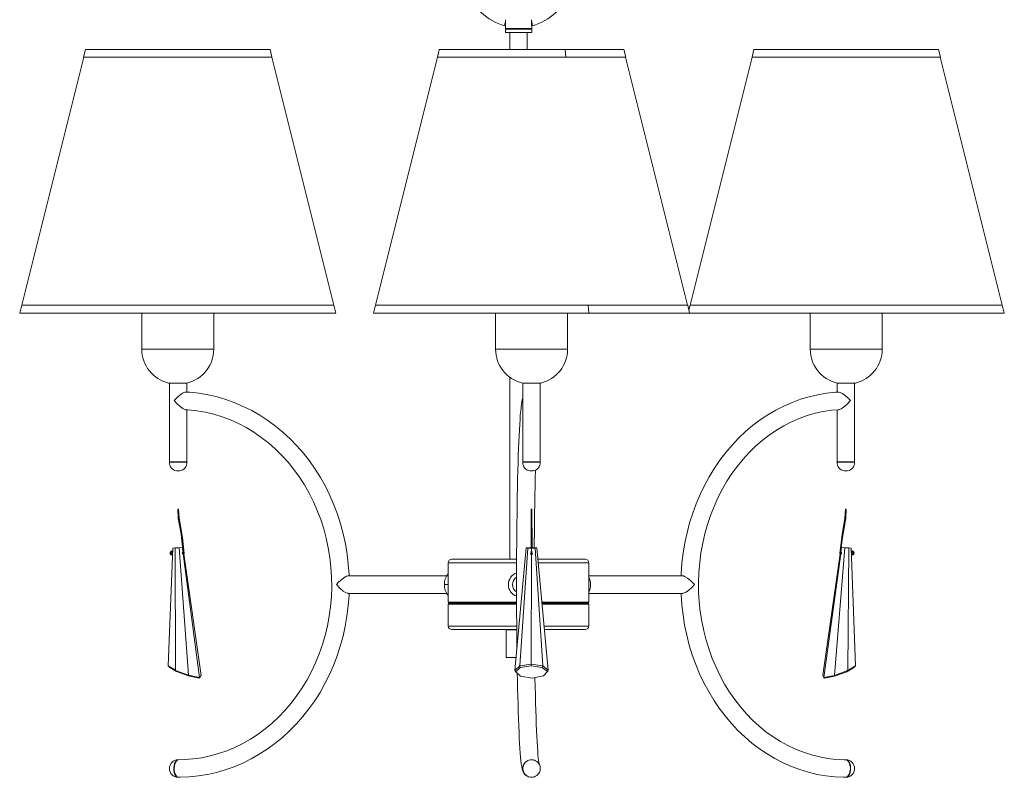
# Model space of a CAD drawing. Header units: millimetres. Extents: x -26 to 1151, y 19 to 1531.
# Tile 3 of 4: x 591 to 1151, y 655 to 1087. Entities that reach past the tile are written whole.
import ezdxf

# ---------------------------------------------------------------- set-up
doc = ezdxf.new("R2010")
doc.units = ezdxf.units.MM

msp = doc.modelspace()

# ---------------------------------------------------------------- linework, layer by layer
at = {"color": 7, "linetype": 'Continuous', "lineweight": 15}
for p, q in [((866.95, 1083.1), (867.31, 1083.1)), ((867.3, 1083.1), (867.3, 1081.44)), ((882.3, 1081.44), (882.3, 1083.16)), ((882.3, 1083.1), (882.65, 1083.1)), ((867.3, 1081.19), (867.3, 1079.24)), ((867.3, 1079.24), (882.3, 1079.24)), ((882.25, 1081.39), (867.35, 1081.39)), ((867.35, 1081.24), (882.25, 1081.24)), ((867.44, 1081.39), (867.44, 1081.29)), ((869.8, 1079.24), (869.8, 1069.5)), ((879.8, 1069.5), (879.8, 1079.24)), ((882.17, 1081.29), (882.17, 1081.39)), ((882.3, 1079.24), (882.3, 1081.19)), ((628.29, 1069.5), (627.18, 1065.18)), ((628.29, 1069.5), (733.31, 1069.5)), ((734.42, 1065.18), (733.31, 1069.5)), ((829.71, 1069.5), (828.61, 1065.18)), ((829.71, 1069.5), (934.74, 1069.5)), ((901.69, 1065.18), (901.29, 1069.5)), ((935.84, 1065.18), (934.74, 1069.5)), ((1008.88, 1069.5), (1007.77, 1065.18)), ((1008.88, 1069.5), (1113.9, 1069.5)), ((1115.01, 1065.18), (1113.9, 1069.5)), ((627.23, 1065.17), (591.91, 923.88)), ((627.18, 1065.18), (627.23, 1065.17)), ((627.18, 1065.18), (734.42, 1065.18)), ((627.23, 1065.17), (734.37, 1065.17)), ((734.37, 1065.17), (734.42, 1065.18)), ((769.69, 923.88), (734.37, 1065.17)), ((828.66, 1065.17), (793.33, 923.88)), ((828.61, 1065.18), (828.66, 1065.17)), ((828.61, 1065.18), (935.84, 1065.18)), ((828.66, 1065.17), (935.8, 1065.17)), ((901.68, 1065.17), (901.69, 1065.18)), ((935.8, 1065.17), (935.84, 1065.18)), ((971.12, 923.88), (935.8, 1065.17)), ((1007.82, 1065.17), (972.5, 923.88)), ((1007.77, 1065.18), (1007.82, 1065.17)), ((1007.77, 1065.18), (1115.01, 1065.18)), ((1007.82, 1065.17), (1114.96, 1065.17)), ((1114.96, 1065.17), (1115.01, 1065.18)), ((1150.28, 923.88), (1114.96, 1065.17)), ((591.9, 923.88), (590.77, 919.4)), ((769.71, 923.88), (591.9, 923.88)), ((770.84, 919.4), (769.71, 923.88)), ((793.32, 923.88), (792.19, 919.4)), ((971.13, 923.88), (793.32, 923.88)), ((914.92, 919.4), (914.51, 923.88)), ((972.26, 919.4), (971.13, 923.88)), ((972.48, 923.88), (971.81, 921.2)), ((1150.29, 923.88), (972.48, 923.88)), ((1151.42, 919.4), (1150.29, 923.88)), ((770.84, 919.4), (590.77, 919.4)), ((593.26, 919.4), (768.34, 919.4)), ((660.31, 919.4), (660.31, 898.95)), ((701.29, 898.95), (701.29, 919.4)), ((1151.42, 919.4), (792.19, 919.4)), ((794.69, 919.4), (969.76, 919.4)), ((861.73, 919.4), (861.73, 898.95)), ((902.72, 898.95), (902.72, 919.4)), ((973.85, 919.4), (1148.93, 919.4)), ((1040.89, 919.4), (1040.89, 898.95)), ((1081.88, 898.95), (1081.88, 919.4)), ((869.8, 882.94), (869.8, 779.24)), ((686.02, 879.58), (675.58, 879.58)), ((675.99, 879.58), (675.99, 834.68)), ((685.99, 874.4), (685.99, 879.58)), ((887.45, 879.58), (877, 879.58)), ((877.22, 879.58), (877.22, 869.74)), ((887.22, 834.68), (887.22, 879.58)), ((1066.61, 879.58), (1056.17, 879.58)), ((1056.2, 879.58), (1056.2, 874.4)), ((1066.2, 834.68), (1066.2, 879.58)), ((877.22, 869.42), (877.22, 834.68)), ((685.99, 834.68), (685.99, 864.39)), ((1056.2, 864.37), (1056.2, 834.68)), ((676.09, 834.58), (685.9, 834.58)), ((877.31, 834.58), (887.12, 834.58)), ((1056.3, 834.58), (1066.11, 834.58)), ((679.99, 829.62), (681.99, 829.62)), ((881.22, 829.62), (883.22, 829.62)), ((1060.2, 829.62), (1062.2, 829.62)), ((680.74, 807.71), (681.01, 802.55)), ((681.24, 807.71), (680.74, 807.71)), ((681.51, 802.61), (681.24, 807.71)), ((881.97, 807.71), (881.97, 802.58)), ((882.47, 807.71), (881.97, 807.71)), ((882.47, 802.58), (882.47, 807.71)), ((1060.95, 807.71), (1060.69, 802.61)), ((1061.45, 807.71), (1060.95, 807.71)), ((1061.18, 802.55), (1061.45, 807.71)), ((677.91, 785.56), (675.28, 718.58)), ((679.28, 785.69), (677.91, 785.56)), ((681.55, 785.82), (679.28, 785.69)), ((679.28, 785.69), (679.41, 716.02)), ((683.39, 785.87), (681.55, 785.82)), ((681.55, 785.82), (686.82, 713.23)), ((683.39, 785.87), (683.73, 783.3)), ((879.22, 785.69), (872.73, 715.87)), ((875.52, 718.49), (880.07, 785.56)), ((879.22, 785.69), (880.12, 785.82)), ((880.07, 785.56), (879.22, 785.69)), ((882.18, 785.51), (880.07, 785.56)), ((880.12, 785.82), (882.25, 785.87)), ((884.31, 785.56), (882.18, 785.51)), ((882.18, 785.51), (882.18, 783.95)), ((882.25, 785.87), (884.36, 785.82)), ((885.22, 785.69), (884.31, 785.56)), ((884.31, 785.56), (888.59, 718.58)), ((884.36, 785.82), (885.22, 785.69)), ((885.22, 785.69), (891.77, 716.02)), ((1060.58, 785.82), (1054.74, 713.11)), ((1058.78, 785.87), (1058.43, 783.3)), ((1060.58, 785.82), (1058.78, 785.87)), ((1062.86, 785.69), (1060.58, 785.82)), ((1062.86, 785.69), (1062.24, 715.87)), ((1064.27, 785.56), (1062.86, 785.69)), ((1066.73, 718.49), (1064.27, 785.56)), ((677.78, 782.28), (677.6, 782.23)), ((683.96, 782.81), (683.38, 782.77)), ((683.86, 782.3), (684.26, 782.33)), ((683.86, 782.31), (693.11, 711.93)), ((683.86, 782.31), (683.87, 782.31)), ((684.21, 782.33), (694.14, 713.11)), ((882.17, 781.74), (881.98, 719.54)), ((882.43, 782.69), (882.41, 782.6)), ((882.43, 782.13), (882.51, 782.54)), ((882.43, 782), (882.43, 782.13)), ((882.51, 782.42), (882.51, 782.9)), ((1058.01, 782.33), (1048.18, 713.23)), ((1058.29, 782.31), (1048.74, 711.93)), ((1057.89, 782.33), (1058.29, 782.31)), ((1058.79, 782.77), (1058.2, 782.81)), ((1058.29, 782.31), (1058.36, 782.31)), ((1064.64, 782.23), (1064.39, 782.3)), ((834.8, 777.24), (834.8, 754.74)), ((836.8, 779.24), (873.72, 779.24)), ((885.82, 779.24), (912.8, 779.24)), ((914.8, 754.74), (914.8, 777.24)), ((833.93, 769.82), (777.71, 769.82)), ((968.19, 769.82), (914.8, 769.82)), ((777.71, 759.82), (833.92, 759.82)), ((914.8, 759.82), (968.19, 759.82)), ((834.8, 753.74), (834.8, 741.24)), ((873.7, 754.24), (835.3, 754.24)), ((888.17, 754.24), (914.3, 754.24)), ((914.8, 741.24), (914.8, 753.74)), ((873.79, 739.24), (836.8, 739.24)), ((867.8, 739.14), (867.8, 723.34)), ((912.8, 739.24), (889.59, 739.24)), ((675.29, 718.57), (675.28, 718.58)), ((675.28, 718.58), (679.41, 716.02)), ((676.2, 717.7), (675.29, 718.57)), ((679.96, 715.36), (676.2, 717.7)), ((873.42, 723.24), (867.9, 723.24)), ((872.73, 715.87), (875.52, 718.49)), ((875.52, 718.49), (875.56, 718.47)), ((875.56, 718.47), (881.98, 719.54)), ((875.82, 717.61), (875.56, 718.47)), ((882, 718.64), (875.82, 717.61)), ((881.98, 719.54), (881.99, 719.54)), ((881.99, 719.54), (888.55, 718.57)), ((882, 718.64), (881.99, 719.54)), ((888.33, 717.7), (882, 718.64)), ((888.33, 717.7), (888.55, 718.57)), ((891.23, 715.36), (888.33, 717.7)), ((888.55, 718.57), (888.59, 718.58)), ((888.59, 718.58), (891.77, 716.02)), ((1062.24, 715.87), (1066.73, 718.49)), ((1065.82, 717.61), (1066.73, 718.47)), ((1066.73, 718.49), (1066.73, 718.47)), ((679.41, 716.02), (679.43, 715.99)), ((679.43, 715.99), (686.82, 713.23)), ((679.43, 715.99), (679.96, 715.36)), ((686.87, 712.77), (679.96, 715.36)), ((686.82, 713.23), (686.87, 713.17)), ((686.87, 713.17), (686.87, 712.77)), ((686.87, 713.17), (693.11, 711.93)), ((692.81, 711.59), (686.87, 712.77)), ((693.8, 712.66), (692.81, 711.59)), ((693.11, 711.93), (694.14, 713.06)), ((694.14, 713.06), (693.8, 712.66)), ((694.14, 713.06), (694.14, 713.11)), ((872.74, 715.84), (872.73, 715.87)), ((873.28, 715.22), (872.74, 715.84)), ((875.82, 717.61), (873.28, 715.22)), ((873.28, 715.22), (875.9, 712.66)), ((875.9, 712.66), (882.56, 711.59)), ((882.56, 711.59), (889.03, 712.77)), ((889.03, 712.77), (891.23, 715.36)), ((891.77, 715.99), (891.23, 715.36)), ((891.77, 716.02), (891.77, 715.99)), ((1048.18, 713.23), (1048.18, 713.17)), ((1048.18, 713.17), (1048.74, 711.93)), ((1048.74, 711.93), (1054.69, 713.06)), ((1054.72, 712.66), (1049.05, 711.59)), ((1054.69, 713.06), (1054.74, 713.11)), ((1054.69, 713.06), (1054.72, 712.66)), ((1061.72, 715.22), (1054.72, 712.66)), ((1054.74, 713.11), (1062.22, 715.84)), ((1065.82, 717.61), (1061.72, 715.22)), ((1061.72, 715.22), (1062.22, 715.84)), ((1062.22, 715.84), (1062.24, 715.87)), ((693.11, 711.93), (692.81, 711.59)), ((693.11, 711.93), (693.11, 711.93)), ((1048.74, 711.93), (1049.05, 711.59)), ((1048.74, 711.93), (1048.74, 711.93))]:
    msp.add_line(p, q, dxfattribs=at)
at = {"color": 8, "linetype": 'Continuous', "lineweight": 15}
for p, q in [((867.3, 1081.44), (882.3, 1081.44)), ((882.3, 1081.19), (867.3, 1081.19)), ((867.44, 1081.29), (882.17, 1081.29)), ((914.01, 919.4), (914.05, 919.4)), ((701.29, 898.95), (660.31, 898.95)), ((902.72, 898.95), (861.73, 898.95)), ((1081.88, 898.95), (1040.89, 898.95)), ((675.99, 834.68), (685.99, 834.68)), ((686, 834.48), (675.99, 834.48)), ((887.22, 834.48), (877.21, 834.48)), ((877.22, 834.68), (887.22, 834.68)), ((1056.2, 834.68), (1066.2, 834.68)), ((1066.21, 834.48), (1056.2, 834.48)), ((873.7, 777.24), (834.8, 777.24)), ((914.8, 777.24), (886.01, 777.24)), ((832.69, 764.82), (834.8, 764.82)), ((834.8, 754.74), (873.7, 754.74)), ((873.7, 753.74), (834.8, 753.74)), ((888.13, 754.74), (914.8, 754.74)), ((914.8, 753.74), (888.22, 753.74)), ((834.8, 741.24), (873.77, 741.24)), ((889.4, 741.24), (914.8, 741.24)), ((873.77, 739.14), (867.8, 739.14)), ((867.8, 723.34), (873.43, 723.34))]:
    msp.add_line(p, q, dxfattribs=at)
at = {"color": 7, "linetype": 'Continuous', "lineweight": 15, "flags": 128}
for points in [[(867.35, 1085.69), (867.34, 1085.66), (867.23, 1084.82), (867.08, 1083.78), (867.01, 1083.36), (866.98, 1083.17), (866.96, 1083.11), (866.96, 1083.12)], [(867.46, 1086.53), (867.47, 1085.79), (867.43, 1084.34), (867.4, 1083.84), (867.35, 1083.39), (867.33, 1083.21), (867.31, 1083.11), (867.31, 1083.12)], [(867.35, 1085.69), (867.35, 1085.72), (867.46, 1086.53)], [(882.3, 1083.16), (882.3, 1083.22), (882.29, 1083.46), (882.27, 1084), (882.23, 1085.14), (882.24, 1086.53)], [(882.24, 1086.53), (882.29, 1086.13), (882.35, 1085.72), (882.35, 1085.69)], [(678.64, 869.58), (678.65, 869.59), (680.89, 871.81), (682.63, 873.18), (683.94, 873.98), (684.88, 874.38), (685.43, 874.43)], [(685.32, 864.48), (685.22, 864.47), (684.49, 864.7), (683.6, 865.18), (682.09, 866.26), (680.06, 868.08), (678.65, 869.57), (678.64, 869.58)], [(778.32, 769.82), (778.3, 770.44), (777.89, 776.32), (777.21, 782.17), (776.24, 787.97), (775, 793.7), (773.49, 799.35), (771.71, 804.9), (769.66, 810.33), (767.37, 815.63), (764.82, 820.79), (762.03, 825.78), (759, 830.6), (755.75, 835.23), (752.28, 839.65), (748.61, 843.86), (744.74, 847.84), (740.69, 851.58), (736.46, 855.07), (732.08, 858.29), (727.54, 861.25), (722.88, 863.93), (718.09, 866.32), (713.2, 868.41), (708.21, 870.21), (703.15, 871.7), (698.02, 872.89), (692.85, 873.76), (687.64, 874.32), (685.43, 874.43)], [(877.22, 870.89), (877.15, 870.72), (876.94, 870.01), (876.7, 868.94), (876.45, 867.43), (876.24, 865.77), (876.03, 863.71), (875.83, 861.43), (875.65, 858.89), (875.47, 856.09), (875.3, 853.03), (875.14, 849.72), (874.99, 846.16), (874.84, 842.36), (874.7, 838.34), (874.56, 834.09), (874.44, 829.64), (874.32, 825), (874.22, 820.18), (874.12, 815.2), (874.03, 810.06), (873.95, 804.79), (873.88, 799.4), (873.82, 793.91), (873.77, 788.33), (873.73, 782.68), (873.71, 776.98), (873.69, 771.24), (873.68, 765.48), (873.68, 764.81)], [(877.24, 869.74), (877.22, 869.59), (877.22, 869.58)], [(877.22, 869.58), (877.22, 869.57), (877.25, 869.42)], [(1056.93, 874.43), (1055.21, 874.35), (1050.2, 873.82), (1045.21, 872.98), (1040.27, 871.82), (1035.39, 870.35), (1030.58, 868.58), (1025.86, 866.52), (1021.24, 864.16), (1016.74, 861.51), (1012.37, 858.58), (1008.13, 855.38), (1004.05, 851.93), (1000.13, 848.21), (996.39, 844.26), (992.83, 840.08), (989.47, 835.68), (986.32, 831.07), (983.39, 826.28), (980.68, 821.3), (978.2, 816.17), (975.96, 810.88), (973.97, 805.46), (972.23, 799.92), (970.75, 794.29), (969.52, 788.56), (968.57, 782.77), (967.88, 776.93), (967.45, 771.05), (967.42, 769.82)], [(1056.93, 874.42), (1057.19, 874.45), (1058.02, 874.22), (1059.02, 873.73), (1060.59, 872.68), (1062.58, 870.94), (1063.84, 869.59), (1063.85, 869.58)], [(1063.85, 869.58), (1063.84, 869.57), (1061.61, 867.26), (1059.82, 865.8), (1058.5, 864.96), (1057.54, 864.55), (1057.08, 864.5)], [(685.32, 864.42), (686.78, 864.36), (691.68, 863.83), (696.54, 862.99), (701.35, 861.83), (706.1, 860.37), (710.77, 858.61), (715.34, 856.55), (719.81, 854.2), (724.15, 851.57), (728.36, 848.66), (732.41, 845.49), (736.3, 842.07), (740.02, 838.4), (743.55, 834.5), (746.88, 830.38), (750.01, 826.06), (752.91, 821.54), (755.59, 816.84), (758.04, 811.98), (760.24, 806.97), (762.19, 801.83), (763.88, 796.57), (765.31, 791.21), (766.48, 785.77), (767.38, 780.26), (768, 774.7), (768.35, 769.11), (768.42, 763.51), (768.22, 757.91), (767.74, 752.34), (766.99, 746.8), (765.97, 741.32), (764.68, 735.92), (763.12, 730.61), (761.31, 725.4), (759.24, 720.32), (756.93, 715.39), (754.38, 710.6), (751.59, 705.99), (748.59, 701.57), (745.37, 697.34), (741.95, 693.33), (738.34, 689.54), (734.55, 685.99), (730.59, 682.68), (726.47, 679.64), (722.21, 676.86), (717.82, 674.36), (713.32, 672.14), (708.7, 670.22), (704.01, 668.59), (699.23, 667.27), (694.4, 666.25), (689.52, 665.55), (684.62, 665.15), (681.08, 665.09)], [(1061.12, 665.08), (1060.29, 665.07), (1055.58, 665.29), (1050.88, 665.83), (1046.22, 666.68), (1041.6, 667.83), (1037.05, 669.3), (1032.57, 671.07), (1028.18, 673.13), (1023.9, 675.48), (1019.74, 678.12), (1015.71, 681.03), (1011.82, 684.2), (1008.09, 687.62), (1004.53, 691.29), (1001.15, 695.19), (997.95, 699.31), (994.96, 703.63), (992.17, 708.15), (989.61, 712.85), (987.26, 717.71), (985.15, 722.72), (983.28, 727.86), (981.66, 733.12), (980.29, 738.48), (979.17, 743.92), (978.31, 749.42), (977.71, 754.98), (977.38, 760.57), (977.31, 766.17), (977.51, 771.77), (977.97, 777.34), (978.69, 782.87), (979.67, 788.35), (980.91, 793.75), (982.41, 799.06), (984.15, 804.26), (986.13, 809.34), (988.35, 814.27), (990.8, 819.05), (993.47, 823.66), (996.35, 828.08), (999.44, 832.31), (1002.71, 836.31), (1006.18, 840.1), (1009.81, 843.65), (1013.6, 846.95), (1017.55, 849.99), (1021.63, 852.77), (1025.84, 855.27), (1030.16, 857.49), (1034.58, 859.41), (1039.08, 861.04), (1043.65, 862.37), (1048.28, 863.39), (1052.96, 864.09), (1057.08, 864.44)], [(883.76, 785.83), (883.78, 789), (883.83, 794.55), (883.89, 800), (883.96, 805.35), (884.04, 810.58), (884.13, 815.67), (884.23, 820.6), (884.33, 825.36), (884.45, 829.94), (884.45, 830)], [(680.99, 802.67), (682.65, 793.57), (683.92, 782.78)], [(681.01, 802.55), (681.01, 802.55), (681.02, 802.55), (681.06, 802.56), (681.13, 802.58), (681.13, 802.58)], [(681.5, 802.61), (681.51, 802.61), (681.49, 802.62), (681.44, 802.62), (681.38, 802.61), (681.3, 802.6), (681.22, 802.59), (681.14, 802.58), (681.13, 802.58)], [(684.45, 782.57), (683.43, 791.68), (681.48, 802.74)], [(881.97, 802.7), (881.99, 793.59), (882, 785.86)], [(882.5, 785.86), (882.5, 791.66), (882.47, 802.7)], [(1060.71, 802.74), (1059.02, 793.62), (1057.71, 782.57)], [(1058.22, 782.65), (1059.23, 791.64), (1061.21, 802.66)], [(1061.06, 802.58), (1061.05, 802.58), (1061.04, 802.58), (1060.96, 802.59), (1060.88, 802.6), (1060.8, 802.61), (1060.74, 802.62), (1060.7, 802.62), (1060.69, 802.61), (1060.69, 802.61)], [(677.19, 783.95), (676.89, 783.82), (676.62, 783.57), (676.44, 783.19), (676.39, 782.74), (676.43, 782.5), (676.52, 782.27), (676.65, 782.06), (676.83, 781.88), (677.05, 781.75), (677.3, 781.69), (677.56, 781.69), (677.76, 781.76)], [(677.6, 782.23), (677.42, 782.18), (677.22, 782.21), (677.04, 782.34), (676.97, 782.44), (676.91, 782.56), (676.88, 782.69), (676.87, 782.83), (676.88, 782.97), (676.92, 783.11), (676.98, 783.23), (677.07, 783.34), (677.18, 783.42), (677.27, 783.45)], [(677.1, 783.7), (677.1, 783.71), (677.1, 783.79), (677.11, 783.87), (677.14, 783.92), (677.18, 783.95), (677.2, 783.95)], [(677.1, 783.7), (677.1, 783.7), (677.12, 783.62), (677.14, 783.54), (677.18, 783.49), (677.23, 783.46), (677.24, 783.46)], [(677.58, 782), (677.56, 782.09), (677.56, 782.17), (677.59, 782.22), (677.6, 782.23)], [(677.59, 783.1), (677.67, 782.87), (677.8, 782.68)], [(677.81, 783.15), (677.8, 783.15), (677.71, 783.13)], [(683.73, 783.3), (683.58, 783.26), (683.46, 783.16), (683.39, 783.02), (683.37, 782.87), (683.39, 782.72), (683.45, 782.57), (683.54, 782.45), (683.67, 782.36), (683.79, 782.32)], [(683.79, 782.32), (683.8, 782.31), (683.86, 782.31)], [(881.91, 782.43), (881.81, 782.56), (881.76, 782.69)], [(881.92, 782.02), (881.93, 781.92), (881.96, 781.87), (881.99, 781.82), (882.04, 781.78), (882.1, 781.75), (882.17, 781.74), (882.23, 781.74), (882.29, 781.76), (882.33, 781.79), (882.36, 781.83), (882.39, 781.86), (882.41, 781.94), (882.42, 782)], [(882.43, 781.99), (882.43, 782), (882.42, 782.04)], [(882.42, 781.92), (882.42, 781.94), (882.43, 782)], [(882.66, 782.54), (882.6, 782.45), (882.47, 782.36)], [(1058.36, 782.31), (1058.45, 782.33), (1058.6, 782.42), (1058.72, 782.56), (1058.79, 782.72), (1058.81, 782.89), (1058.78, 783.03), (1058.72, 783.16), (1058.62, 783.25), (1058.49, 783.3), (1058.43, 783.3)], [(1064.43, 781.78), (1064.62, 781.71), (1064.82, 781.68), (1065.02, 781.7), (1065.22, 781.76), (1065.41, 781.87), (1065.57, 782.02), (1065.7, 782.2), (1065.8, 782.41), (1065.85, 782.65), (1065.87, 782.89), (1065.83, 783.13), (1065.75, 783.36), (1065.63, 783.57), (1065.46, 783.75), (1065.05, 783.96)], [(1064.64, 782.23), (1064.65, 782.22), (1064.67, 782.17), (1064.67, 782.09), (1064.65, 782), (1064.61, 781.91), (1064.56, 781.84), (1064.51, 781.79), (1064.45, 781.77), (1064.43, 781.78)], [(1064.97, 783.45), (1065.11, 783.39), (1065.26, 783.24), (1065.36, 783.02), (1065.38, 782.89), (1065.38, 782.76), (1065.36, 782.62), (1065.31, 782.49), (1065.24, 782.38), (1065.14, 782.28), (1065.03, 782.21), (1064.9, 782.18), (1064.77, 782.18), (1064.64, 782.23)], [(1065, 783.46), (1065.01, 783.46), (1065.05, 783.48), (1065.09, 783.53), (1065.12, 783.6), (1065.14, 783.68), (1065.14, 783.7), (1065.14, 783.7)], [(1065.04, 783.95), (1065.06, 783.95), (1065.1, 783.93), (1065.13, 783.88), (1065.14, 783.81), (1065.14, 783.72), (1065.14, 783.71), (1065.14, 783.7)], [(777.71, 769.78), (777.53, 769.81), (776.77, 769.56), (775.84, 769.06), (774.34, 767.97), (772.37, 766.2), (771.09, 764.83), (771.08, 764.82)], [(974.95, 764.82), (974.94, 764.83), (972.77, 767.08), (971.04, 768.49), (969.72, 769.32), (968.73, 769.73), (968.19, 769.78)], [(771.08, 764.82), (771.09, 764.81), (773.3, 762.57), (775.01, 761.16), (776.29, 760.32), (777.22, 759.91), (777.71, 759.86)], [(873.68, 764.81), (873.69, 759.72), (873.7, 753.98), (873.73, 748.26), (873.76, 742.6), (873.81, 737), (873.87, 731.49), (873.9, 728.46)], [(968.19, 759.86), (968.39, 759.84), (969.21, 760.08), (970.19, 760.59), (971.72, 761.67), (973.69, 763.45), (974.94, 764.81), (974.95, 764.82)], [(681.08, 655.08), (682.07, 655.08), (687.29, 655.3), (692.5, 655.84), (697.67, 656.69), (702.8, 657.85), (707.86, 659.32), (712.84, 661.09), (717.74, 663.17), (722.53, 665.53), (727.2, 668.18), (731.73, 671.11), (736.12, 674.31), (740.35, 677.78), (744.42, 681.49), (748.29, 685.44), (751.98, 689.63), (755.46, 694.03), (758.73, 698.63), (761.77, 703.43), (764.58, 708.4), (767.15, 713.54), (769.47, 718.83), (771.53, 724.25), (773.33, 729.78), (774.87, 735.42), (776.14, 741.14), (777.13, 746.93), (777.84, 752.77), (778.28, 758.65), (778.31, 759.82)], [(967.41, 759.82), (967.42, 759.26), (967.81, 753.37), (968.47, 747.53), (969.4, 741.73), (970.6, 735.99), (972.05, 730.34), (973.77, 724.79), (975.73, 719.35), (977.95, 714.05), (980.4, 708.89), (983.09, 703.89), (986, 699.07), (989.14, 694.44), (992.48, 690.01), (996.02, 685.79), (999.75, 681.81), (1003.66, 678.07), (1007.74, 674.58), (1011.97, 671.35), (1016.34, 668.39), (1020.84, 665.71), (1025.46, 663.32), (1030.18, 661.22), (1034.99, 659.43), (1039.87, 657.93), (1044.82, 656.75), (1049.8, 655.88), (1054.83, 655.32), (1059.86, 655.08), (1061.12, 655.08)], [(874.12, 714.41), (874.19, 710.59), (874.3, 705.74), (874.41, 701.06), (874.53, 696.57), (874.66, 692.28), (874.8, 688.2), (874.95, 684.36), (875.1, 680.75), (875.26, 677.39), (875.43, 674.28), (875.6, 671.44), (875.78, 668.87), (875.97, 666.57), (876.17, 664.53), (876.38, 662.75), (876.61, 661.19), (876.91, 659.74), (877.2, 658.78), (877.48, 658.14), (877.81, 657.54), (878.26, 656.92), (878.9, 656.29), (879.74, 655.71), (880.51, 655.39)], [(886.55, 662.44), (886.47, 662.82), (886.35, 663.6), (886.21, 664.73), (886.05, 666.22), (885.88, 668.05), (885.71, 670.2), (885.55, 672.66), (885.38, 675.42), (885.22, 678.46), (885.07, 681.78), (884.92, 685.35), (884.78, 689.16), (884.64, 693.21), (884.51, 697.48), (884.39, 701.96), (884.28, 706.63), (884.18, 711.47), (884.17, 711.88)], [(680.9, 655.07), (680.27, 655.26), (679.68, 655.8), (679.18, 656.66), (678.81, 657.77), (678.6, 659.05), (678.56, 660.41), (678.69, 661.74), (678.98, 662.95), (679.42, 663.95), (679.97, 664.65), (680.58, 665.02), (680.88, 665.07)], [(681.22, 665.02), (680.56, 664.95), (679.83, 664.31), (679.24, 663.19), (678.86, 661.72), (678.73, 660.07), (678.78, 659.02), (679.07, 657.46), (679.59, 656.2), (680.28, 655.37), (681.06, 655.07), (681.08, 655.08)], [(1063.76, 660.07), (1063.75, 660.59), (1063.69, 661.22), (1063.51, 662.21), (1063, 663.59), (1062.28, 664.56), (1061.42, 665.04), (1061.12, 665)], [(1061.32, 665.07), (1061.65, 665.02), (1062.34, 664.65), (1062.96, 663.95), (1063.45, 662.95), (1063.78, 661.74), (1063.93, 660.41), (1063.88, 659.05), (1063.64, 657.77), (1063.22, 656.66), (1062.66, 655.8), (1062, 655.26), (1061.29, 655.07)], [(1061.41, 664.93), (1061.5, 664.94), (1062.34, 664.47), (1063.05, 663.51), (1063.55, 662.17), (1063.78, 660.58), (1063.8, 660.07)], [(1061.12, 655.08), (1061.97, 655.33), (1062.75, 656.13), (1063.35, 657.37), (1063.69, 658.92), (1063.76, 660.07)]]:
    msp.add_lwpolyline(points, dxfattribs=at)
at = {"color": 8, "linetype": 'Continuous', "lineweight": 15, "flags": 128}
for points in [[(684.07, 782.58), (684.07, 782.58), (684.1, 782.58), (684.19, 782.57), (684.28, 782.56), (684.34, 782.55), (684.39, 782.55), (684.4, 782.55), (684.43, 782.55), (684.45, 782.55), (684.45, 782.56)], [(684.26, 782.33), (684.24, 782.33), (684.23, 782.34), (684.2, 782.36), (684.16, 782.39), (684.11, 782.46), (684.09, 782.52), (684.08, 782.54), (684.07, 782.58), (684.07, 782.58)], [(882.43, 782.12), (882.43, 782.16), (882.42, 782.26)], [(1057.71, 782.56), (1057.7, 782.55), (1057.72, 782.55), (1057.72, 782.55), (1057.76, 782.55), (1057.8, 782.55), (1057.86, 782.56), (1057.95, 782.57), (1058.01, 782.57), (1058.06, 782.58), (1058.08, 782.58), (1058.08, 782.58), (1058.08, 782.58)], [(1058.08, 782.58), (1058.08, 782.58), (1058.08, 782.57), (1058.07, 782.56), (1058.05, 782.48), (1058.03, 782.45), (1057.99, 782.39), (1057.95, 782.35), (1057.92, 782.34), (1057.9, 782.33)]]:
    msp.add_lwpolyline(points, dxfattribs=at)
at = {"color": 7, "linetype": 'Continuous', "lineweight": 15}
for centre, radius, start, end in [((874.3, 1111.56), 29.39, 194.6343, 255.7758), ((875.31, 1111.56), 29.39, 284.2241, 345.3657), ((841.16, 1079.65), 41.63, 4.7802, 8.3519), ((867.35, 1081.44), 0.05, 180, 270), ((867.35, 1081.19), 0.05, 90, 180), ((867.39, 1081.29), 0.05, 270, 0), ((882.22, 1081.29), 0.05, 180, 270), ((882.25, 1081.44), 0.05, 270, 0), ((882.25, 1081.19), 0.05, 0, 90), ((593.26, 920.98), 1.58, 266.1852, 270), ((768.34, 920.98), 1.58, 270, 273.8148), ((794.69, 920.98), 1.58, 266.1852, 270), ((969.76, 920.98), 1.58, 270, 273.8148), ((973.85, 920.98), 1.58, 266.1852, 270), ((1148.93, 920.98), 1.58, 270, 273.8148), ((680.23, 898.95), 19.92, 180, 256.5016), ((681.37, 898.95), 19.92, 283.4984, 0), ((881.65, 898.95), 19.92, 180, 256.5016), ((882.8, 898.95), 19.92, 283.4984, 0), ((1060.82, 898.95), 19.92, 180, 256.5016), ((1061.96, 898.95), 19.92, 283.4984, 0), ((680.68, 834.26), 4.7, 177.3335, 261.5993), ((676.09, 834.68), 0.1, 180, 270), ((676.09, 834.48), 0.1, 90, 177.3335), ((681.31, 834.26), 4.7, 278.4007, 2.6665), ((685.89, 834.68), 0.1, 270, 0), ((685.9, 834.48), 0.1, 2.6665, 90), ((877.31, 834.48), 0.1, 90, 177.3335), ((881.9, 834.26), 4.7, 177.3335, 261.5993), ((877.32, 834.68), 0.1, 180, 270), ((882.53, 834.26), 4.7, 278.4007, 2.6665), ((887.12, 834.68), 0.1, 270, 0), ((887.12, 834.48), 0.1, 2.6665, 90), ((1060.89, 834.26), 4.7, 177.3335, 261.5993), ((1056.3, 834.68), 0.1, 180, 270), ((1056.3, 834.48), 0.1, 90, 177.3335), ((1061.52, 834.26), 4.7, 278.4007, 2.6665), ((1066.1, 834.68), 0.1, 270, 0), ((1066.11, 834.48), 0.1, 2.6665, 90), ((882.22, 803.13), 0.602, 245.4527, 294.5473), ((1061.01, 802.15), 0.433, 66.4496, 83.7033), ((677.26, 783.24), 0.718, 36.4409, 94.7819), ((677.21, 783.07), 0.382, 4.2209, 86.0177), ((677.91, 782.08), 0.34, 192.5406, 243.4924), ((677.73, 782.86), 0.27, 92.41, 119.1348), ((682.97, 782.81), 0.904, 359.4473, 32.6935), ((684.36, 782.92), 0.449, 198.7088, 230.195), ((684.26, 782.53), 0.191, 269.7037, 8.7554), ((684.25, 781.83), 0.749, 74.6343, 84.1751), ((882.16, 782.42), 0.487, 118.1752, 238.8799), ((929.8, 782.8), 47.88, 178.8968, 180.9454), ((882.17, 783.7), 0.25, 0.0048, 179.9952), ((929.89, 782.8), 47.48, 178.9098, 180.9483), ((876.51, 783.34), 5.92, 357.986, 3.7259), ((896.08, 783.07), 13.65, 179.7488, 181.5135), ((882.2, 782.42), 0.482, 298.4154, 61.5131), ((882.29, 782.58), 0.217, 0.5175, 49.6663), ((1057.9, 782.53), 0.199, 173.5836, 267.625), ((1057.87, 782.03), 0.553, 93.5823, 107.0592), ((1057.77, 782.95), 0.48, 309.5212, 339.5952), ((1059.73, 782.71), 1.43, 155.3692, 176.0146), ((1065, 783.18), 0.777, 86.6488, 147.7802), ((1064.28, 782.08), 1.08, 70.5763, 85.9087), ((1063.95, 783.19), 0.702, 308.2154, 352.7354), ((1065.03, 783.06), 0.387, 93.609, 175.1351), ((836.8, 777.24), 2, 90, 180), ((912.8, 777.24), 2, 0, 90), ((840.37, 765.57), 7.72, 136.1496, 185.5798), ((876.19, 764.84), 7.14, 110.4764, 249.53), ((876.32, 764.82), 5, 122.4432, 237.4734), ((905.84, 764.83), 9.95, 334.2434, 25.7566), ((840.58, 764.16), 7.92, 175.22, 223.1705), ((835.3, 754.74), 0.5, 180, 270), ((835.3, 753.74), 0.5, 90, 180), ((914.3, 754.74), 0.5, 270, 0), ((914.3, 753.74), 0.5, 360, 90), ((836.8, 741.24), 2, 180, 270), ((912.8, 741.24), 2, 270, 0), ((867.9, 739.14), 0.1, 90, 180), ((867.9, 723.34), 0.1, 180, 270), ((680.99, 660.07), 5, 91.3252, 268.6748), ((686.7, 660.04), 8.08, 148.5801, 208.3064), ((686.63, 659.98), 8, 145.2488, 208.3442), ((882.22, 660.07), 5, 52.8388, 269.9916), ((882.14, 660.11), 4.92, 64.5375, 180.5283), ((882.18, 660.09), 4.96, 68.6352, 174.22), ((882.22, 660.07), 5, 307.2051, 52.7949), ((1061.2, 660.07), 5, 271.378, 88.622), ((1056.75, 660.1), 7.1, 319.8755, 15.2701), ((882.19, 660.05), 4.97, 173.7335, 294.7742), ((882.14, 660.01), 4.92, 179.3696, 299.4921), ((882.22, 660.06), 4.99, 270.0022, 307.2069), ((1057.76, 659.58), 6.05, 325.8621, 4.6547)]:
    msp.add_arc(centre, radius, start, end, dxfattribs=at)

doc.saveas('drawing.dxf')
